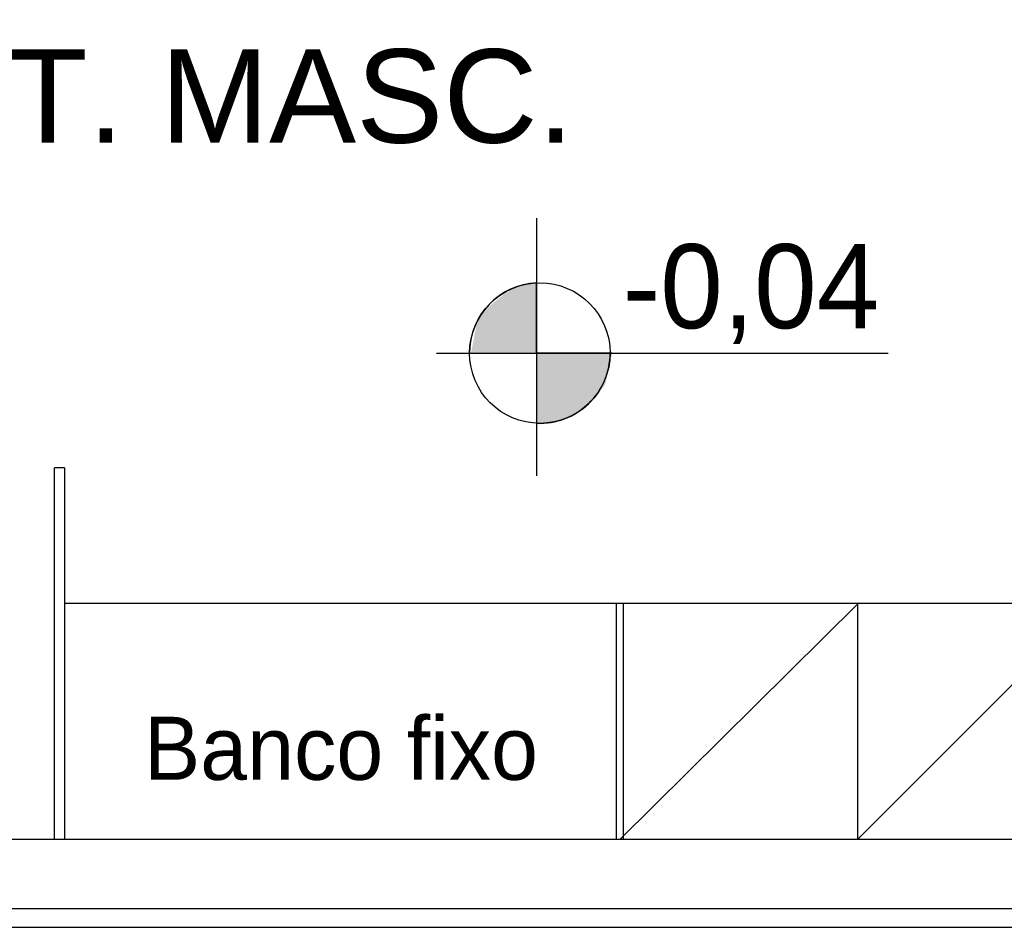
# Model space of a CAD drawing. Header units: millimetres. Extents: x 335 to 739275, y -1 to 84.
# Tile 14 of 71: x 390.62 to 392.85, y 11.02 to 13.08. Entities that reach past the tile are written whole.
import ezdxf

# ---------------------------------------------------------------- set-up
doc = ezdxf.new("R2010")
doc.units = ezdxf.units.MM
doc.header["$MEASUREMENT"] = 0
doc.styles.add('Arial', font='arial.ttf')
doc.styles.add('CenturyGothic', font='GOTHIC.TTF')

msp = doc.modelspace()

# ---------------------------------------------------------------- hatches: boundary and pattern name
at = {"linetype": 'Continuous'}
for points in [[(391.6568, 12.3239), (391.7858, 12.3229), (391.7858, 12.4829), (391.7468, 12.4749), (391.7158, 12.4589), (391.6848, 12.4339), (391.6528, 12.4009), (391.6458, 12.3639), (391.6378, 12.3229), (391.6458, 12.3229), (391.6528, 12.3229), (391.6528, 12.3229)], [(391.7888, 12.1649), (391.8328, 12.1679), (391.8638, 12.1779), (391.8958, 12.1979), (391.9188, 12.2209), (391.9418, 12.2519), (391.9498, 12.2869), (391.9578, 12.3229), (391.7858, 12.3229), (391.7858, 12.1659), (391.7858, 12.1639), (391.7858, 12.1639)]]:
    msp.add_hatch(color=8, dxfattribs=at).paths.add_polyline_path(points)

# ---------------------------------------------------------------- linework, layer by layer
at = {"color": 7}
for p, q in [((391.7858, 12.6289), (391.7858, 12.0449)), ((391.7858, 12.3229), (391.7858, 12.4829)), ((391.5598, 12.3229), (392.5828, 12.3229)), ((391.6378, 12.3229), (391.7858, 12.3229)), ((391.9578, 12.3229), (391.7858, 12.3229)), ((391.7858, 12.3229), (391.7858, 12.1639)), ((390.6937, 11.2207), (390.6937, 12.0627)), ((390.7167, 12.0627), (390.6937, 12.0627)), ((390.7167, 12.0627), (390.7167, 11.2207)), ((391.9667, 11.7557), (390.7167, 11.7557)), ((394.6307, 11.7557), (391.9667, 11.7557)), ((391.9667, 11.7557), (391.9667, 11.2207)), ((391.9747, 11.2207), (392.5137, 11.7537)), ((391.9827, 11.7537), (391.9827, 11.2207)), ((392.5137, 11.7537), (392.5137, 11.2207)), ((392.5137, 11.2207), (393.0447, 11.7527)), ((393.4127, 11.2207), (387.9597, 11.2207)), ((393.4147, 11.2207), (387.9607, 11.2207)), ((393.3577, 11.0637), (388.0197, 11.0637)), ((387.9597, 11.0217), (393.4127, 11.0217)), ((387.9607, 11.0217), (393.4147, 11.0217))]:
    msp.add_line(p, q, dxfattribs=at)
msp.add_circle((391.7938, 12.3229), 0.1592, dxfattribs=at)
for start, end in [(92.4939, 180), (267.506, 0)]:
    msp.add_arc((391.7938, 12.3229), 0.1592, start, end, dxfattribs=at)

# ---------------------------------------------------------------- texts
at = {"insert": (389.9967, 12.7966), "char_height": 0.2118, "width": 3.442426, "attachment_point": 7, "line_spacing_factor": 0.798, "style": 'Arial'}
msp.add_mtext('VEST. MASC.', dxfattribs=at)
at = {"color": 7, "attachment_point": 7, "line_spacing_factor": 0.798, "style": 'CenturyGothic'}
for s, insert, char_height, width in [('-0,04', (391.9817, 12.3437), 0.19066, 1.126291), ('Banco fixo', (390.8967, 11.3539), 0.14299, 1.843022)]:
    msp.add_mtext(s, dxfattribs=dict(at, insert=insert, char_height=char_height, width=width))

doc.saveas('drawing.dxf')
